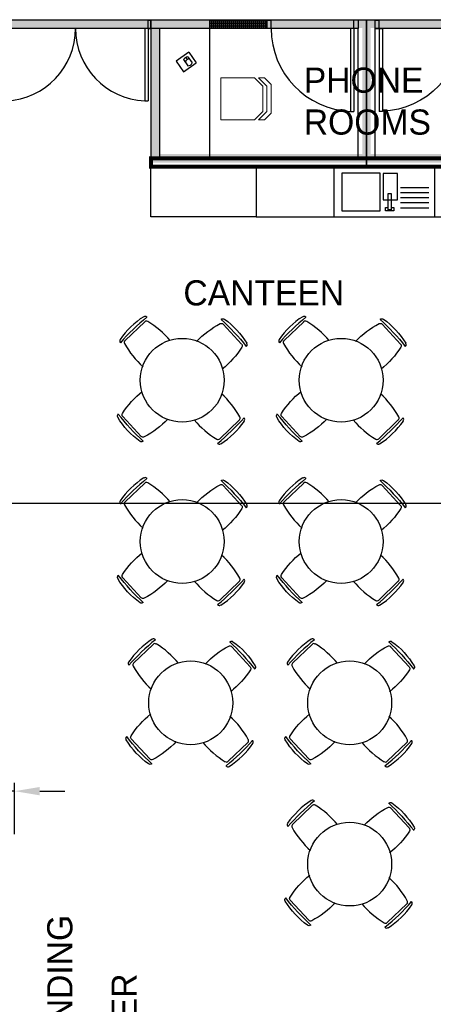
# Model space of a CAD drawing. Header units: millimetres. Extents: x -312551 to 250764, y -35891 to 59426.
# Tile 74 of 256: x -275351 to -270422, y 30232 to 41984. Entities that reach past the tile are written whole.
import ezdxf

# ---------------------------------------------------------------- set-up
doc = ezdxf.new("R2010")
doc.units = ezdxf.units.MM
doc.header["$LTSCALE"] = 2.5
for name, color, linetype in [('FO-00$0$SHELVES_COUNTERS', 1, 'Continuous'), ('FO-01- FURN$0$FURNITURE', 22, 'Continuous'), ('NF-AS BUILT DIMS', 4, 'Continuous'), ('NF-DIM', 4, 'Continuous'), ('REGUS-FURNITURE', 40, 'Continuous')]:
    doc.layers.add(name, color=color, linetype=linetype)
doc.styles.add('ROMANS', font='romans.shx', dxfattribs={"width": 0.8})
doc.dimstyles.new('100NFDIM', dxfattribs={"dimscale": 100, "dimtxt": 3, "dimasz": 3, "dimexe": 1, "dimexo": 1, "dimgap": 1, "dimtad": 1, "dimdec": 0, "dimdsep": 46, "dimtxsty": 'ROMANS', "dimcen": 3, "dimclrd": 4, "dimclre": 4, "dimclrt": 1, "dimaunit": 1, "dimadec": 0, "dimazin": 0, "dimtfac": 1, "dimtdec": 0, "dimtmove": 0, "dimatfit": 3, "dimfxl": 0, "dimtolj": 1, "dimarcsym": 0})

# ---------------------------------------------------------------- blocks, each defined once
blk = doc.blocks.new('*D287')
at = {"layer": 'Defpoints', "color": 0}
for p in [(-275413, 32776), (-275898, 32163), (-275413, 32163)]:
    blk.add_point(p, dxfattribs=at)
at = {"layer": 'NF-AS BUILT DIMS', "color": 4, "lineweight": -2}
for p, q in [((-275898, 32263), (-275898, 32876)), ((-275413, 32263), (-275413, 32876)), ((-276198, 32776), (-277315, 32776)), ((-275413, 32776), (-275898, 32776)), ((-275113, 32776), (-274813, 32776))]:
    blk.add_line(p, q, dxfattribs=at)
at = {"layer": 'NF-AS BUILT DIMS', "color": 4}
for points in [[(-276198, 32826), (-276198, 32726), (-275898, 32776)], [(-275113, 32826), (-275113, 32726), (-275413, 32776)]]:
    blk.add_solid(points, dxfattribs=at)
at = {"layer": 'NF-AS BUILT DIMS', "color": 1, "insert": (-276906, 33026), "char_height": 300, "attachment_point": 5, "style": 'ROMANS'}
blk.add_mtext('\\A1;485', dxfattribs=at)
blk = doc.blocks.new('Door')
at = {"layer": 'REGUS-FURNITURE'}
for p, q in [((0, 0), (0.1, 0)), ((0, 0), (0, -0.05)), ((0.1, 0), (0.1, -0.09)), ((0.1, -0.05), (0, -0.05)), ((0.1, -0.05), (1.09, -0.05)), ((0.1, -0.09), (1.09, -0.09)), ((1.09, -0.09), (1.09, -0.05)), ((0.1, -1.036), (0, -1.036)), ((0, -1.086), (0, -1.036)), ((0.1, -1.036), (0.1, -1.086)), ((0, -1.086), (0.1, -1.086))]:
    blk.add_line(p, q, dxfattribs=at)
blk.add_arc((0.1, -0.045), 0.991, 270, 357.3974, dxfattribs=at)
blk = doc.blocks.new('FO-01- FURN$0$CHAIR')
at = {"layer": 'FO-01- FURN$0$FURNITURE'}
for p, q in [((-164, 464), (-165, 464)), ((94, 182), (-138, 409)), ((150, 156), (150, 157))]:
    blk.add_line(p, q, dxfattribs=at)
for centre, radius, start, end in [((-143, 443), 30, 57.1635, 135.6325), ((376, -510), 1075, 120.7938, 139.6463), ((-159, 388), 30, 45.6325, 120.7938), ((-1844, -1567), 2636, 40.8445, 50.4206), ((-658, -355), 981, 34.1016, 57.1635), ((-836, 676), 1075, 311.6188, 330.4713), ((73, 161), 30, 330.4713, 45.6325), ((129, 178), 30, 315.6325, 34.1016)]:
    blk.add_arc(centre, radius, start, end, dxfattribs=at)
blk = doc.blocks.new('SINK')
at = {"layer": 'FO-00$0$SHELVES_COUNTERS', "color": 1}
for p, q in [((167488, 30257), (167488, 29657)), ((168414, 30257), (168414, 29657)), ((169614, 30257, 0), (169614, 29657, 0))]:
    blk.add_line(p, q, dxfattribs=at)
at = {"layer": 'FO-00$0$SHELVES_COUNTERS'}
for p, q in [((170820, 29657), (170820, 30257)), ((169209, 30010, 0), (169546, 30010, 0)), ((169209, 29951, 0), (169546, 29951, 0)), ((169209, 29890, 0), (169546, 29890, 0)), ((169209, 29829, 0), (169546, 29829, 0)), ((169209, 29767, 0), (169546, 29767, 0)), ((167488, 29657), (170820, 29657))]:
    blk.add_line(p, q, dxfattribs=at)
at = {"layer": 'FO-00$0$SHELVES_COUNTERS', "elevation": 0}
for points in [[(168510, 30180), (168510, 29731), (168966, 29731), (168966, 30180)], [(169003, 30177), (169003, 29860), (169172, 29860), (169172, 30177)], [(169061, 29742), (169061, 29936), (169096, 29936), (169096, 29742)]]:
    blk.add_lwpolyline(points, close=True, dxfattribs=at)
blk.add_lwpolyline([(169096, 29771), (169130, 29771), (169130, 29732), (169028, 29732), (169028, 29771), (169061, 29771)], dxfattribs=at)
blk = doc.blocks.new('FO-01- FURN$0$A$C41051455')
at = {"linetype": 'Continuous', "lineweight": 0}
for p in [(0, 500), (400, 0)]:
    blk.add_line(p, (0, 0), dxfattribs=at)
at = {"lineweight": 0}
for p, q in [((400, 500), (0, 500)), ((400, 500), (500, 400)), ((550, 400), (450, 500)), ((450, 500), (520, 500)), ((600, 420), (520, 500)), ((500, 400), (500, 100)), ((550, 100), (550, 400)), ((600, 80), (600, 420)), ((400, 0), (500, 100)), ((450, 0), (550, 100)), ((520, 0), (600, 80)), ((450, 0), (520, 0))]:
    blk.add_line(p, q, dxfattribs=at)
blk = doc.blocks.new('1800door')
for p, q in [((-865, 0), (-865, 864)), ((-825, 864), (-865, 864)), ((-825, 0), (-825, 864)), ((825, 0), (825, 864)), ((825, 864), (865, 864)), ((865, 0), (865, 864)), ((-865, 0), (-900, 0)), ((-865, 0), (-865, -100)), ((-865, 0), (-825, 0)), ((865, 0), (825, 0)), ((865, 0), (865, -100)), ((865, 0), (900, 0)), ((900, 0), (900, -100)), ((-900, 0), (-900, -100)), ((-865, -100), (-900, -100)), ((865, -100), (900, -100))]:
    blk.add_line(p, q)
for centre, start, end in [((-865, 0), 0, 87.3495), ((865, 0), 92.6505, 180)]:
    blk.add_arc(centre, 865, start, end)

msp = doc.modelspace()

# ---------------------------------------------------------------- hatches: boundary and pattern name
h = msp.add_hatch()
h.set_pattern_fill('BRASS', color=8, scale=5, style=0)
h.set_pattern_definition([(0, (-395608.31, 0), (0, 31.75), []), (0, (-395608.31, 15.875), (0, 31.75), [15.875, -7.9375])])
h.paths.add_polyline_path([(-272404.6, 41879.1), (-272404.6, 41979.1), (-273086.7, 41979.1), (-273086.7, 41879.1)])

# ---------------------------------------------------------------- linework, layer by layer
at = {"color": 8, "ltscale": 500000}
for p, q in [((-273786.7, 41979.1, 0), (-275686.7, 41979.1, 0)), ((-273686.7, 41879.1, 0), (-275586.7, 41879.1, 0))]:
    msp.add_line(p, q, dxfattribs=at)
at = {"color": 8}
for p, q in [((-273334.8, 41595.1), (-273486.8, 41489.1)), ((-273486.8, 41489.1), (-273398.9, 41363)), ((-273397.5, 41507.6), (-273346, 41433.8)), ((-273371.5, 41531.6), (-273354.4, 41507)), ((-273348.2, 41541.9), (-273296.8, 41468.1)), ((-273334.8, 41595.1), (-273246.9, 41469)), ((-273398.9, 41363), (-273246.9, 41469)), ((-231058.6, 36209.5), (-311086.5, 36209.5))]:
    msp.add_line(p, q, dxfattribs=at)
at = {"color": 8, "ltscale": 500000, "elevation": 0}
for points in [[(-273786.7, 40229.2), (-271218.6, 40229.2), (-271218.6, 41979.1), (-273786.7, 41979.1)], [(-272404.6, 41879.1), (-273086.7, 41879.1), (-273086.7, 41979.1), (-272404.6, 41979.1)], [(-271218.6, 40229.2), (-268600.5, 40229.1), (-268600.5, 41979.1), (-271218.6, 41979.1)], [(-273686.7, 40329.2), (-271318.6, 40329.2), (-271318.6, 41879.1), (-273686.7, 41879.1)], [(-271118.6, 40329.2), (-268700.5, 40329.1), (-268700.5, 41879.1), (-271118.6, 41879.1)]]:
    msp.add_lwpolyline(points, close=True, dxfattribs=at)
at = {"color": 8, "elevation": 0}
msp.add_lwpolyline([(-273686.7, 40329.2), (-273086.7, 40329.2), (-273086.7, 41879.1), (-273686.7, 41879.1)], close=True, dxfattribs=at)
at = {"color": 8, "ltscale": 500000, "const_width": 50, "elevation": 0}
msp.add_lwpolyline([(-268602.2, 40229.1), (-273786.7, 40229.1), (-273786.7, 40329.2), (-268602.2, 40329.2)], close=True, dxfattribs=at)
at = {"color": 8}
msp.add_lwpolyline([(-272532.5, 39629.3), (-273786.7, 39629.3), (-273786.7, 40229.2), (-272532.5, 40229.2)], close=True, dxfattribs=at)
for centre in [(-273414.4, 37680.5), (-271519.7, 37680.5), (-273414.4, 35755.5), (-271519.7, 35755.5), (-273313.1, 33830.5), (-271418.3, 33830.5), (-271418.3, 31905.5)]:
    msp.add_circle(centre, 500, dxfattribs=at)
for centre, radius, start, end in [((-273322.8, 41453), 92.5, 105.96549, 143.81478), ((-273305.6, 41428.4), 92.5, 105.96549, 143.81478), ((-273344.2, 41483.7), 50, 268.02024, 341.76003)]:
    msp.add_arc(centre, radius, start, end, dxfattribs=at)
at = {"layer": 'NF-DIM', "color": 170, "ltscale": 500000, "const_width": 100}
for points in [[(-261225.5, 41933.8), (-275625.5, 41933.8), (-275625.5, 32126.1)], [(-273730.1, 41934), (-273738, 40329.2), (-268565.5, 40329.2)]]:
    msp.add_lwpolyline(points, dxfattribs=at)
at = {"layer": 'NF-DIM', "color": 170, "ltscale": 500000, "const_width": 100, "elevation": 0}
msp.add_lwpolyline([(-271218.6, 40329.2), (-271218.6, 41933.8)], dxfattribs=at)

# ---------------------------------------------------------------- block references
at = {"color": 8}
for name, p, rotation in [('1800door', (-274686.7, 41879.1, 0), 180), ('FO-01- FURN$0$A$C41051455', (-272954.2, 40789.1, 0), 359.9979007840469), ('FO-01- FURN$0$CHAIR', (-273682.4, 38279.2), 88.28156325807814), ('FO-01- FURN$0$CHAIR', (-271787.6, 38279.2), 88.28156325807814), ('FO-01- FURN$0$CHAIR', (-273146.5, 37081.8), 268.2815632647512), ('FO-01- FURN$0$CHAIR', (-271251.8, 37081.8), 268.2815632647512), ('FO-01- FURN$0$CHAIR', (-273682.4, 36354.1), 88.28156325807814), ('FO-01- FURN$0$CHAIR', (-271787.6, 36354.1), 88.28156325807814), ('FO-01- FURN$0$CHAIR', (-273146.5, 35156.8), 268.2815632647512), ('FO-01- FURN$0$CHAIR', (-271251.8, 35156.8), 268.2815632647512), ('FO-01- FURN$0$CHAIR', (-273581, 34429.1), 88.28156325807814), ('FO-01- FURN$0$CHAIR', (-271686.3, 34429.1), 88.28156325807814), ('FO-01- FURN$0$CHAIR', (-273045.1, 33231.8), 268.2815632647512), ('FO-01- FURN$0$CHAIR', (-271150.4, 33231.8), 268.2815632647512), ('FO-01- FURN$0$CHAIR', (-271686.3, 32504.1), 88.28156325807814), ('FO-01- FURN$0$CHAIR', (-271150.4, 31306.8), 268.2815632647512)]:
    msp.add_blockref(name, p, dxfattribs=dict(at, rotation=rotation))
at = {"color": 8, "yscale": 1000, "zscale": 1000}
for p, xscale, rotation in [((-271318.6, 41979.1, 0), 1000, 270), ((-271118.6, 41979.1, 0), -1000, 90)]:
    msp.add_blockref('Door', p, dxfattribs=dict(at, xscale=xscale, rotation=rotation))
at = {"color": 8}
msp.add_blockref('SINK', (-440020.7, 9972.4), dxfattribs=at)
at = {"color": 8, "xscale": -1}
for p, rotation in [((-273111.1, 38262), 268.2815632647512), ((-271216.4, 38262), 268.2815632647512), ((-273717.8, 37099), 88.28156325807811), ((-271823.1, 37099), 88.28156325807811), ((-273111.1, 36337), 268.2815632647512), ((-271216.4, 36337), 268.2815632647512), ((-273717.8, 35174), 88.28156325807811), ((-271823.1, 35174), 88.28156325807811), ((-273009.7, 34412), 268.2815632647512), ((-271115, 34412), 268.2815632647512), ((-273616.4, 33248.9), 88.28156325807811), ((-271721.7, 33248.9), 88.28156325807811), ((-271115, 32487), 268.2815632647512), ((-271721.7, 31323.9), 88.28156325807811)]:
    msp.add_blockref('FO-01- FURN$0$CHAIR', p, dxfattribs=dict(at, rotation=rotation))

# ---------------------------------------------------------------- texts
at = {"color": 8, "char_height": 300, "width": 2089.638, "attachment_point": 1}
for s, insert in [('PHONE \\PROOMS', (-271965.8, 41412.4)), ('CANTEEN', (-273400.6, 38873.6))]:
    msp.add_mtext(s, dxfattribs=dict(at, insert=insert))
at = {"color": 8, "char_height": 300, "width": 2089.638, "attachment_point": 1, "rotation": 90}
for s, insert in [('VENDING', (-275023.3, 29471.5, 0)), ('WATER', (-274256.2, 29151.7, 0))]:
    msp.add_mtext(s, dxfattribs=dict(at, insert=insert))

# ---------------------------------------------------------------- dimensions: what is measured, and where the dimension line sits
at = {"layer": 'NF-AS BUILT DIMS', "color": 8}
dim = msp.add_linear_dim(base=(-275412.5, 32776.5), p1=(-275897.5, 32163.4), p2=(-275412.5, 32163.4), dimstyle='100NFDIM', dxfattribs=at)
dim.commit()
dim.dimension.update_dxf_attribs({"geometry": '*D287', "text_midpoint": (-276906.1, 32776.5), "dimtype": 160})

doc.saveas('drawing.dxf')
